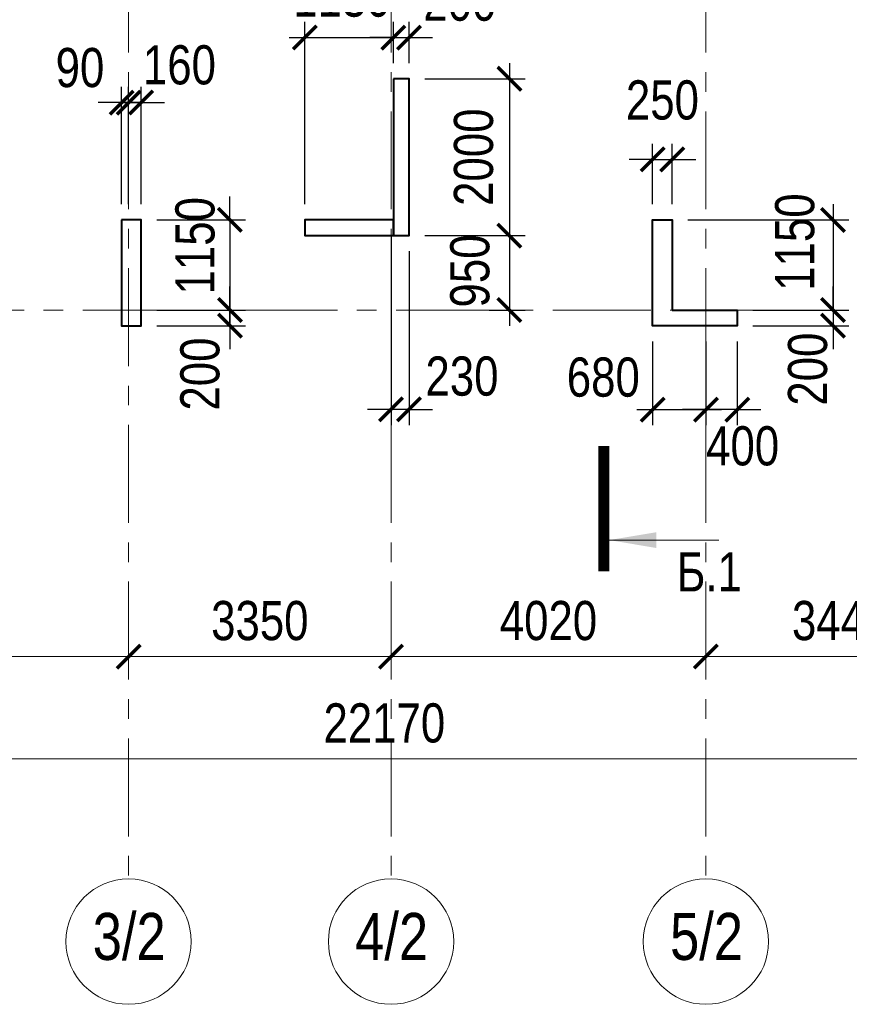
# Model space of a CAD drawing. Extents: x -8631841 to -8525813, y 4017860 to 4564755.
# Tile 78 of 112: x -8596223 to -8585631, y 4441984 to 4454546. Entities that reach past the tile are written whole.
import ezdxf
from ezdxf.enums import TextEntityAlignment as Align

# ---------------------------------------------------------------- set-up
doc = ezdxf.new("R2010")
doc.units = 0
doc.header["$LTSCALE"] = 1000
doc.header["$MEASUREMENT"] = 0
doc.linetypes.add('CENTER', pattern=[2, 1.25, -0.25, 0.25, -0.25])
for name, color, linetype, lineweight in [('СК-040-С(тены)', 12, 'Continuous', 40), ('СК-043-С-ПИЛОНЫ', 5, 'Continuous', 40), ('СК-100-О(си)', 7, 'CENTER', 15), ('СК-100-О(си)_имя', 7, 'CENTER', 15), ('СК-110-О-РАЗМЕРЫ', 7, 'Continuous', 15), ('СК-300-Р(азмеры)', 7, 'Continuous', 20), ('СК-343-Р-КОЛОННЫ', 7, 'Continuous', 13), ('СК-400-Т(екст)', 7, 'Continuous', 20), ('СК-500-С(ечения)', 5, 'Continuous', 40)]:
    doc.layers.add(name, color=color, linetype=linetype, lineweight=lineweight)
doc.styles.add('ARIAL_annotative', font='arial.ttf', dxfattribs={"width": 0.8, "height": 2.5})
doc.styles.add('RUSS', font='arial.ttf', dxfattribs={"width": 0.8})
doc.dimstyles.new('100-200', dxfattribs={"dimscale": 0, "dimtxt": 500, "dimasz": 300, "dimexe": 200, "dimexo": 200, "dimgap": 200, "dimtad": 1, "dimdec": 0, "dimzin": 0, "dimdsep": 46, "dimtxsty": 'RUSS', "dimblk": 'ARCHTICK', "dimcen": 0.096, "dimdle": 200, "dimclrd": 7, "dimclre": 7, "dimclrt": 256, "dimadec": 0, "dimazin": 0, "dimtfac": 1, "dimtdec": 0, "dimtmove": 2, "dimatfit": 3, "dimldrblk": 'OBLIQUE', "dimfxl": 1, "dimtolj": 1, "dimtzin": 0, "dimarcsym": 0})

# ---------------------------------------------------------------- blocks, each defined once
blk = doc.blocks.new('_ArchTick')
at = {"color": 0, "linetype": 'ByBlock', "const_width": 0.15}
blk.add_lwpolyline([(-0.5, -0.5), (0.5, 0.5)], dxfattribs=at)
blk = doc.blocks.new('*D136')
at = {"layer": 'Defpoints', "color": 0, "transparency": 16777216}
for p in [(-40280, -3370), (-36100, -3370), (-40280, -4421)]:
    blk.add_point(p, dxfattribs=at)
at = {"layer": 'СК-110-О-РАЗМЕРЫ', "color": 7, "lineweight": -2, "transparency": 16777216}
for p, q in [((-40280, -3570), (-40280, -4621)), ((-36100, -3570), (-36100, -4621)), ((-35900, -4421), (-40480, -4421))]:
    blk.add_line(p, q, dxfattribs=at)
at = {"layer": 'СК-110-О-РАЗМЕРЫ', "color": 7, "lineweight": -2, "transparency": 16777216, "xscale": 300, "yscale": 300, "zscale": 300, "rotation": 180}
blk.add_blockref('_ArchTick', (-40280, -4421), dxfattribs=at)
at = {"layer": 'СК-110-О-РАЗМЕРЫ', "color": 7, "lineweight": -2, "transparency": 16777216, "xscale": 300, "yscale": 300, "zscale": 300}
blk.add_blockref('_ArchTick', (-36100, -4421), dxfattribs=at)
at = {"layer": 'СК-110-О-РАЗМЕРЫ', "transparency": 16777216, "insert": (-38190, -3965), "char_height": 500, "attachment_point": 5, "style": 'RUSS'}
blk.add_mtext('\\A1;4180', dxfattribs=at)
blk = doc.blocks.new('_Oblique')
at = {"color": 0, "linetype": 'ByBlock', "lineweight": -2}
blk.add_line((-0.5, -0.5), (0.5, 0.5), dxfattribs=at)
blk = doc.blocks.new('*D137')
at = {"layer": 'Defpoints', "color": 0, "transparency": 16777216}
for p in [(-36100, -3370), (-32750, -3370), (-32750, -4421)]:
    blk.add_point(p, dxfattribs=at)
at = {"layer": 'СК-110-О-РАЗМЕРЫ', "color": 7, "lineweight": -2, "transparency": 16777216}
for p, q in [((-36100, -3570), (-36100, -4621)), ((-32750, -3570), (-32750, -4621)), ((-36300, -4421), (-32550, -4421))]:
    blk.add_line(p, q, dxfattribs=at)
at = {"layer": 'СК-110-О-РАЗМЕРЫ', "color": 7, "lineweight": -2, "transparency": 16777216, "xscale": 300, "yscale": 300, "zscale": 300, "rotation": 180}
blk.add_blockref('_ArchTick', (-36100, -4421), dxfattribs=at)
at = {"layer": 'СК-110-О-РАЗМЕРЫ', "color": 7, "lineweight": -2, "transparency": 16777216, "xscale": 300, "yscale": 300, "zscale": 300}
blk.add_blockref('_ArchTick', (-32750, -4421), dxfattribs=at)
at = {"layer": 'СК-110-О-РАЗМЕРЫ', "transparency": 16777216, "insert": (-34425, -3965), "char_height": 500, "attachment_point": 5, "style": 'RUSS'}
blk.add_mtext('\\A1;3350', dxfattribs=at)
blk = doc.blocks.new('*D138')
at = {"layer": 'Defpoints', "color": 0, "transparency": 16777216}
for p in [(-32750, -3370), (-28730, -3370), (-32750, -4421)]:
    blk.add_point(p, dxfattribs=at)
at = {"layer": 'СК-110-О-РАЗМЕРЫ', "color": 7, "lineweight": -2, "transparency": 16777216}
for p, q in [((-32750, -3570), (-32750, -4621)), ((-28730, -3570), (-28730, -4621)), ((-28530, -4421), (-32950, -4421))]:
    blk.add_line(p, q, dxfattribs=at)
at = {"layer": 'СК-110-О-РАЗМЕРЫ', "color": 7, "lineweight": -2, "transparency": 16777216, "xscale": 300, "yscale": 300, "zscale": 300, "rotation": 180}
blk.add_blockref('_ArchTick', (-32750, -4421), dxfattribs=at)
at = {"layer": 'СК-110-О-РАЗМЕРЫ', "color": 7, "lineweight": -2, "transparency": 16777216, "xscale": 300, "yscale": 300, "zscale": 300}
blk.add_blockref('_ArchTick', (-28730, -4421), dxfattribs=at)
at = {"layer": 'СК-110-О-РАЗМЕРЫ', "transparency": 16777216, "insert": (-30740, -3965), "char_height": 500, "attachment_point": 5, "style": 'RUSS'}
blk.add_mtext('\\A1;4020', dxfattribs=at)
blk = doc.blocks.new('*D139')
at = {"layer": 'Defpoints', "color": 0, "transparency": 16777216}
for p in [(-28730, -3370), (-25290, -3370), (-25290, -4421)]:
    blk.add_point(p, dxfattribs=at)
at = {"layer": 'СК-110-О-РАЗМЕРЫ', "color": 7, "lineweight": -2, "transparency": 16777216}
for p, q in [((-28730, -3570), (-28730, -4621)), ((-25290, -3570), (-25290, -4621)), ((-28930, -4421), (-25090, -4421))]:
    blk.add_line(p, q, dxfattribs=at)
at = {"layer": 'СК-110-О-РАЗМЕРЫ', "color": 7, "lineweight": -2, "transparency": 16777216, "xscale": 300, "yscale": 300, "zscale": 300, "rotation": 180}
blk.add_blockref('_ArchTick', (-28730, -4421), dxfattribs=at)
at = {"layer": 'СК-110-О-РАЗМЕРЫ', "color": 7, "lineweight": -2, "transparency": 16777216, "xscale": 300, "yscale": 300, "zscale": 300}
blk.add_blockref('_ArchTick', (-25290, -4421), dxfattribs=at)
at = {"layer": 'СК-110-О-РАЗМЕРЫ', "transparency": 16777216, "insert": (-27010, -3965), "char_height": 500, "attachment_point": 5, "style": 'RUSS'}
blk.add_mtext('\\A1;3440', dxfattribs=at)
blk = doc.blocks.new('*D151')
at = {"layer": 'Defpoints', "color": 0, "transparency": 16777216}
for p in [(-43920, -3521), (-21750, -3521), (-21750, -5726)]:
    blk.add_point(p, dxfattribs=at)
at = {"layer": 'СК-110-О-РАЗМЕРЫ', "color": 7, "lineweight": -2, "transparency": 16777216}
for p, q in [((-43920, -3721), (-43920, -5926)), ((-21750, -3721), (-21750, -5926)), ((-44120, -5726), (-21550, -5726))]:
    blk.add_line(p, q, dxfattribs=at)
at = {"layer": 'СК-110-О-РАЗМЕРЫ', "color": 7, "lineweight": -2, "transparency": 16777216, "xscale": 300, "yscale": 300, "zscale": 300, "rotation": 180}
blk.add_blockref('_ArchTick', (-43920, -5726), dxfattribs=at)
at = {"layer": 'СК-110-О-РАЗМЕРЫ', "color": 7, "lineweight": -2, "transparency": 16777216, "xscale": 300, "yscale": 300, "zscale": 300}
blk.add_blockref('_ArchTick', (-21750, -5726), dxfattribs=at)
at = {"layer": 'СК-110-О-РАЗМЕРЫ', "transparency": 16777216, "insert": (-32835, -5271), "char_height": 500, "attachment_point": 5, "style": 'RUSS'}
blk.add_mtext('\\A1;22170', dxfattribs=at)
blk = doc.blocks.new('*D315')
at = {"layer": 'Defpoints', "color": 0, "transparency": 16777216}
for p in [(-8587892, 4452764), (-8588142, 4451992), (-8587892, 4451992)]:
    blk.add_point(p, dxfattribs=at)
at = {"layer": 'СК-110-О-РАЗМЕРЫ', "color": 7, "lineweight": -2, "transparency": 16777216}
for p, q in [((-8588142, 4452192), (-8588142, 4452964)), ((-8587892, 4452192), (-8587892, 4452964)), ((-8588142, 4452764), (-8588442, 4452764)), ((-8588142, 4452764), (-8587892, 4452764)), ((-8587892, 4452764), (-8587592, 4452764))]:
    blk.add_line(p, q, dxfattribs=at)
at = {"layer": 'СК-110-О-РАЗМЕРЫ', "color": 7, "lineweight": -2, "transparency": 16777216, "xscale": 300, "yscale": 300, "zscale": 300}
blk.add_blockref('_ArchTick', (-8588142, 4452764), dxfattribs=at)
at = {"layer": 'СК-110-О-РАЗМЕРЫ', "color": 7, "lineweight": -2, "transparency": 16777216, "xscale": 300, "yscale": 300, "zscale": 300, "rotation": 180}
blk.add_blockref('_ArchTick', (-8587892, 4452764), dxfattribs=at)
at = {"layer": 'СК-110-О-РАЗМЕРЫ', "transparency": 16777216, "insert": (-8588017, 4453519), "char_height": 500, "attachment_point": 5, "style": 'RUSS'}
blk.add_mtext('\\A1;250', dxfattribs=at)
blk = doc.blocks.new('*D316')
at = {"layer": 'Defpoints', "color": 0, "transparency": 16777216}
for p in [(-8587062, 4450842), (-8587062, 4450642), (-8585839, 4450642)]:
    blk.add_point(p, dxfattribs=at)
at = {"layer": 'СК-110-О-РАЗМЕРЫ', "color": 7, "lineweight": -2, "transparency": 16777216}
for p, q in [((-8585839, 4450842), (-8585839, 4451142)), ((-8586862, 4450842), (-8585639, 4450842)), ((-8585839, 4450842), (-8585839, 4450642)), ((-8586862, 4450642), (-8585639, 4450642)), ((-8585839, 4450642), (-8585839, 4450342))]:
    blk.add_line(p, q, dxfattribs=at)
at = {"layer": 'СК-110-О-РАЗМЕРЫ', "color": 7, "lineweight": -2, "transparency": 16777216, "xscale": 300, "yscale": 300, "zscale": 300}
for p, rotation in [((-8585839, 4450842), 270), ((-8585839, 4450642), 90)]:
    blk.add_blockref('_ArchTick', p, dxfattribs=dict(at, rotation=rotation))
at = {"layer": 'СК-110-О-РАЗМЕРЫ', "transparency": 16777216, "insert": (-8586161, 4450088), "char_height": 500, "attachment_point": 5, "rotation": 90, "style": 'RUSS'}
blk.add_mtext('\\A1;200', dxfattribs=at)
blk = doc.blocks.new('*D281')
at = {"layer": 'Defpoints', "color": 0, "transparency": 16777216}
for p in [(-8594672, 4451992), (-8594672, 4450842), (-8593539, 4450842)]:
    blk.add_point(p, dxfattribs=at)
at = {"layer": 'СК-343-Р-КОЛОННЫ', "color": 7, "lineweight": -2, "transparency": 16777216}
for p, q in [((-8593539, 4451992), (-8593539, 4452292)), ((-8594472, 4451992), (-8593339, 4451992)), ((-8593539, 4451992), (-8593539, 4450842)), ((-8594472, 4450842), (-8593339, 4450842)), ((-8593539, 4450842), (-8593539, 4450542))]:
    blk.add_line(p, q, dxfattribs=at)
at = {"layer": 'СК-343-Р-КОЛОННЫ', "color": 7, "lineweight": -2, "transparency": 16777216, "xscale": 300, "yscale": 300, "zscale": 300}
for p, rotation in [((-8593539, 4451992), 270), ((-8593539, 4450842), 90)]:
    blk.add_blockref('_ArchTick', p, dxfattribs=dict(at, rotation=rotation))
at = {"layer": 'СК-343-Р-КОЛОННЫ', "transparency": 16777216, "insert": (-8593982, 4451662), "char_height": 500, "attachment_point": 5, "rotation": 90, "style": 'RUSS'}
blk.add_mtext('\\A1;1150', dxfattribs=at)
blk = doc.blocks.new('*D282')
at = {"layer": 'Defpoints', "color": 0, "transparency": 16777216}
for p in [(-8594672, 4450842), (-8593539, 4450842), (-8594672, 4450642)]:
    blk.add_point(p, dxfattribs=at)
at = {"layer": 'СК-343-Р-КОЛОННЫ', "color": 7, "lineweight": -2, "transparency": 16777216}
for p, q in [((-8593539, 4450842), (-8593539, 4451142)), ((-8594472, 4450842), (-8593339, 4450842)), ((-8593539, 4450642), (-8593539, 4450842)), ((-8594472, 4450642), (-8593339, 4450642)), ((-8593539, 4450642), (-8593539, 4450342))]:
    blk.add_line(p, q, dxfattribs=at)
at = {"layer": 'СК-343-Р-КОЛОННЫ', "color": 7, "lineweight": -2, "transparency": 16777216, "xscale": 300, "yscale": 300, "zscale": 300}
for p, rotation in [((-8593539, 4450842), 270), ((-8593539, 4450642), 90)]:
    blk.add_blockref('_ArchTick', p, dxfattribs=dict(at, rotation=rotation))
at = {"layer": 'СК-343-Р-КОЛОННЫ', "transparency": 16777216, "insert": (-8593919, 4450025), "char_height": 500, "attachment_point": 5, "rotation": 90, "style": 'RUSS'}
blk.add_mtext('\\A1;200', dxfattribs=at)
blk = doc.blocks.new('*D283')
at = {"layer": 'Defpoints', "color": 0, "transparency": 16777216}
for p in [(-8594832, 4453488), (-8594922, 4451992), (-8594832, 4451992)]:
    blk.add_point(p, dxfattribs=at)
at = {"layer": 'СК-343-Р-КОЛОННЫ', "color": 7, "lineweight": -2, "transparency": 16777216}
for p, q in [((-8594922, 4452192), (-8594922, 4453688)), ((-8594832, 4452192), (-8594832, 4453688)), ((-8594922, 4453488), (-8595222, 4453488)), ((-8594922, 4453488), (-8594832, 4453488)), ((-8594832, 4453488), (-8594532, 4453488))]:
    blk.add_line(p, q, dxfattribs=at)
at = {"layer": 'СК-343-Р-КОЛОННЫ', "color": 7, "lineweight": -2, "transparency": 16777216, "xscale": 300, "yscale": 300, "zscale": 300}
blk.add_blockref('_ArchTick', (-8594922, 4453488), dxfattribs=at)
at = {"layer": 'СК-343-Р-КОЛОННЫ', "color": 7, "lineweight": -2, "transparency": 16777216, "xscale": 300, "yscale": 300, "zscale": 300, "rotation": 180}
blk.add_blockref('_ArchTick', (-8594832, 4453488), dxfattribs=at)
at = {"layer": 'СК-343-Р-КОЛОННЫ', "transparency": 16777216, "insert": (-8595453, 4453932), "char_height": 500, "attachment_point": 5, "style": 'RUSS'}
blk.add_mtext('\\A1;90', dxfattribs=at)
blk = doc.blocks.new('*D284')
at = {"layer": 'Defpoints', "color": 0, "transparency": 16777216}
for p in [(-8594832, 4453488), (-8594832, 4451992), (-8594672, 4451992)]:
    blk.add_point(p, dxfattribs=at)
at = {"layer": 'СК-343-Р-КОЛОННЫ', "color": 7, "lineweight": -2, "transparency": 16777216}
for p, q in [((-8594832, 4452192), (-8594832, 4453688)), ((-8594672, 4452192), (-8594672, 4453688)), ((-8594832, 4453488), (-8595132, 4453488)), ((-8594672, 4453488), (-8594832, 4453488)), ((-8594672, 4453488), (-8594372, 4453488))]:
    blk.add_line(p, q, dxfattribs=at)
at = {"layer": 'СК-343-Р-КОЛОННЫ', "color": 7, "lineweight": -2, "transparency": 16777216, "xscale": 300, "yscale": 300, "zscale": 300}
blk.add_blockref('_ArchTick', (-8594832, 4453488), dxfattribs=at)
at = {"layer": 'СК-343-Р-КОЛОННЫ', "color": 7, "lineweight": -2, "transparency": 16777216, "xscale": 300, "yscale": 300, "zscale": 300, "rotation": 180}
blk.add_blockref('_ArchTick', (-8594672, 4453488), dxfattribs=at)
at = {"layer": 'СК-343-Р-КОЛОННЫ', "transparency": 16777216, "insert": (-8594183, 4453967), "char_height": 500, "attachment_point": 5, "style": 'RUSS'}
blk.add_mtext('\\A1;160', dxfattribs=at)
blk = doc.blocks.new('*D285')
at = {"layer": 'Defpoints', "color": 0, "transparency": 16777216}
for p in [(-8591252, 4453792), (-8591252, 4451792), (-8589971, 4451792)]:
    blk.add_point(p, dxfattribs=at)
at = {"layer": 'СК-343-Р-КОЛОННЫ', "color": 7, "lineweight": -2, "transparency": 16777216}
for p, q in [((-8589971, 4453992), (-8589971, 4451592)), ((-8591052, 4453792), (-8589771, 4453792)), ((-8591052, 4451792), (-8589771, 4451792))]:
    blk.add_line(p, q, dxfattribs=at)
at = {"layer": 'СК-343-Р-КОЛОННЫ', "color": 7, "lineweight": -2, "transparency": 16777216, "xscale": 300, "yscale": 300, "zscale": 300}
for p, rotation in [((-8589971, 4453792), 90), ((-8589971, 4451792), 270)]:
    blk.add_blockref('_ArchTick', p, dxfattribs=dict(at, rotation=rotation))
at = {"layer": 'СК-343-Р-КОЛОННЫ', "transparency": 16777216, "insert": (-8590426, 4452792), "char_height": 500, "attachment_point": 5, "rotation": 90, "style": 'RUSS'}
blk.add_mtext('\\A1;2000', dxfattribs=at)
blk = doc.blocks.new('*D233')
at = {"layer": 'Defpoints', "color": 0, "transparency": 16777216}
for p in [(-8591252, 4451792), (-8590427, 4450842), (-8589971, 4450842)]:
    blk.add_point(p, dxfattribs=at)
at = {"layer": 'СК-343-Р-КОЛОННЫ', "color": 7, "lineweight": -2, "transparency": 16777216}
for p, q in [((-8589971, 4451992), (-8589971, 4450642)), ((-8591052, 4451792), (-8589771, 4451792)), ((-8590227, 4450842), (-8589771, 4450842))]:
    blk.add_line(p, q, dxfattribs=at)
at = {"layer": 'СК-343-Р-КОЛОННЫ', "color": 7, "lineweight": -2, "transparency": 16777216, "xscale": 300, "yscale": 300, "zscale": 300}
for p, rotation in [((-8589971, 4451792), 90), ((-8589971, 4450842), 270)]:
    blk.add_blockref('_ArchTick', p, dxfattribs=dict(at, rotation=rotation))
at = {"layer": 'СК-343-Р-КОЛОННЫ', "transparency": 16777216, "insert": (-8590473, 4451340), "char_height": 500, "attachment_point": 5, "rotation": 90, "style": 'RUSS'}
blk.add_mtext('\\A1;950', dxfattribs=at)
blk = doc.blocks.new('*D234')
at = {"layer": 'Defpoints', "color": 0, "transparency": 16777216}
for p in [(-8591252, 4454318), (-8591452, 4453792), (-8591252, 4453792)]:
    blk.add_point(p, dxfattribs=at)
at = {"layer": 'СК-343-Р-КОЛОННЫ', "color": 7, "lineweight": -2, "transparency": 16777216}
for p, q in [((-8591452, 4453992), (-8591452, 4454518)), ((-8591252, 4453992), (-8591252, 4454518)), ((-8591452, 4454318), (-8591752, 4454318)), ((-8591452, 4454318), (-8591252, 4454318)), ((-8591252, 4454318), (-8590952, 4454318))]:
    blk.add_line(p, q, dxfattribs=at)
at = {"layer": 'СК-343-Р-КОЛОННЫ', "color": 7, "lineweight": -2, "transparency": 16777216, "xscale": 300, "yscale": 300, "zscale": 300}
blk.add_blockref('_ArchTick', (-8591452, 4454318), dxfattribs=at)
at = {"layer": 'СК-343-Р-КОЛОННЫ', "color": 7, "lineweight": -2, "transparency": 16777216, "xscale": 300, "yscale": 300, "zscale": 300, "rotation": 180}
blk.add_blockref('_ArchTick', (-8591252, 4454318), dxfattribs=at)
at = {"layer": 'СК-343-Р-КОЛОННЫ', "transparency": 16777216, "insert": (-8590603, 4454779), "char_height": 500, "attachment_point": 5, "style": 'RUSS'}
blk.add_mtext('\\A1;200', dxfattribs=at)
blk = doc.blocks.new('*D238')
at = {"layer": 'Defpoints', "color": 0, "transparency": 16777216}
for p in [(-8588142, 4450642), (-8587462, 4450642), (-8587462, 4449571)]:
    blk.add_point(p, dxfattribs=at)
at = {"layer": 'СК-343-Р-КОЛОННЫ', "color": 7, "lineweight": -2, "transparency": 16777216}
for p, q in [((-8588142, 4450442), (-8588142, 4449371)), ((-8587462, 4450442), (-8587462, 4449371)), ((-8588342, 4449571), (-8587262, 4449571))]:
    blk.add_line(p, q, dxfattribs=at)
at = {"layer": 'СК-343-Р-КОЛОННЫ', "color": 7, "lineweight": -2, "transparency": 16777216, "xscale": 300, "yscale": 300, "zscale": 300, "rotation": 180}
blk.add_blockref('_ArchTick', (-8588142, 4449571), dxfattribs=at)
at = {"layer": 'СК-343-Р-КОЛОННЫ', "color": 7, "lineweight": -2, "transparency": 16777216, "xscale": 300, "yscale": 300, "zscale": 300}
blk.add_blockref('_ArchTick', (-8587462, 4449571), dxfattribs=at)
at = {"layer": 'СК-343-Р-КОЛОННЫ', "transparency": 16777216, "insert": (-8588772, 4449983), "char_height": 500, "attachment_point": 5, "style": 'RUSS'}
blk.add_mtext('\\A1;680', dxfattribs=at)
blk = doc.blocks.new('*D239')
at = {"layer": 'Defpoints', "color": 0, "transparency": 16777216}
for p in [(-8587462, 4450642), (-8587062, 4450642), (-8587462, 4449571)]:
    blk.add_point(p, dxfattribs=at)
at = {"layer": 'СК-343-Р-КОЛОННЫ', "color": 7, "lineweight": -2, "transparency": 16777216}
for p, q in [((-8587462, 4450442), (-8587462, 4449371)), ((-8587062, 4450442), (-8587062, 4449371)), ((-8587462, 4449571), (-8587762, 4449571)), ((-8587062, 4449571), (-8587462, 4449571)), ((-8587062, 4449571), (-8586762, 4449571))]:
    blk.add_line(p, q, dxfattribs=at)
at = {"layer": 'СК-343-Р-КОЛОННЫ', "color": 7, "lineweight": -2, "transparency": 16777216, "xscale": 300, "yscale": 300, "zscale": 300}
blk.add_blockref('_ArchTick', (-8587462, 4449571), dxfattribs=at)
at = {"layer": 'СК-343-Р-КОЛОННЫ', "color": 7, "lineweight": -2, "transparency": 16777216, "xscale": 300, "yscale": 300, "zscale": 300, "rotation": 180}
blk.add_blockref('_ArchTick', (-8587062, 4449571), dxfattribs=at)
at = {"layer": 'СК-343-Р-КОЛОННЫ', "transparency": 16777216, "insert": (-8586993, 4449106), "char_height": 500, "attachment_point": 5, "style": 'RUSS'}
blk.add_mtext('\\A1;400', dxfattribs=at)
blk = doc.blocks.new('*D259')
at = {"layer": 'Defpoints', "color": 0, "transparency": 16777216}
for p in [(-8591452, 4454318), (-8591452, 4453792), (-8592582, 4451992)]:
    blk.add_point(p, dxfattribs=at)
at = {"layer": 'СК-343-Р-КОЛОННЫ', "color": 7, "lineweight": -2, "transparency": 16777216}
for p, q in [((-8592582, 4452192), (-8592582, 4454518)), ((-8591452, 4453992), (-8591452, 4454518)), ((-8592782, 4454318), (-8591252, 4454318))]:
    blk.add_line(p, q, dxfattribs=at)
at = {"layer": 'СК-343-Р-КОЛОННЫ', "color": 7, "lineweight": -2, "transparency": 16777216, "xscale": 300, "yscale": 300, "zscale": 300, "rotation": 180}
blk.add_blockref('_ArchTick', (-8592582, 4454318), dxfattribs=at)
at = {"layer": 'СК-343-Р-КОЛОННЫ', "color": 7, "lineweight": -2, "transparency": 16777216, "xscale": 300, "yscale": 300, "zscale": 300}
blk.add_blockref('_ArchTick', (-8591452, 4454318), dxfattribs=at)
at = {"layer": 'СК-343-Р-КОЛОННЫ', "transparency": 16777216, "insert": (-8592109, 4454831), "char_height": 500, "attachment_point": 5, "style": 'RUSS'}
blk.add_mtext('\\A1;1130', dxfattribs=at)
blk = doc.blocks.new('*D260')
at = {"layer": 'Defpoints', "color": 0, "transparency": 16777216}
for p in [(-8591482, 4451992), (-8591252, 4451792), (-8591482, 4449574)]:
    blk.add_point(p, dxfattribs=at)
at = {"layer": 'СК-343-Р-КОЛОННЫ', "color": 7, "lineweight": -2, "transparency": 16777216}
for p, q in [((-8591482, 4451792), (-8591482, 4449374)), ((-8591252, 4451592), (-8591252, 4449374)), ((-8591482, 4449574), (-8591782, 4449574)), ((-8591252, 4449574), (-8591482, 4449574)), ((-8591252, 4449574), (-8590952, 4449574))]:
    blk.add_line(p, q, dxfattribs=at)
at = {"layer": 'СК-343-Р-КОЛОННЫ', "color": 7, "lineweight": -2, "transparency": 16777216, "xscale": 300, "yscale": 300, "zscale": 300}
blk.add_blockref('_ArchTick', (-8591482, 4449574), dxfattribs=at)
at = {"layer": 'СК-343-Р-КОЛОННЫ', "color": 7, "lineweight": -2, "transparency": 16777216, "xscale": 300, "yscale": 300, "zscale": 300, "rotation": 180}
blk.add_blockref('_ArchTick', (-8591252, 4449574), dxfattribs=at)
at = {"layer": 'СК-343-Р-КОЛОННЫ', "transparency": 16777216, "insert": (-8590576, 4449996), "char_height": 500, "attachment_point": 5, "style": 'RUSS'}
blk.add_mtext('\\A1;230', dxfattribs=at)
blk = doc.blocks.new('*D261')
at = {"layer": 'Defpoints', "color": 0, "transparency": 16777216}
for p in [(-8587892, 4451992), (-8587062, 4450842), (-8585839, 4450842)]:
    blk.add_point(p, dxfattribs=at)
at = {"layer": 'СК-343-Р-КОЛОННЫ', "color": 7, "lineweight": -2, "transparency": 16777216}
for p, q in [((-8585839, 4452192), (-8585839, 4450642)), ((-8587692, 4451992), (-8585639, 4451992)), ((-8586862, 4450842), (-8585639, 4450842))]:
    blk.add_line(p, q, dxfattribs=at)
at = {"layer": 'СК-343-Р-КОЛОННЫ', "color": 7, "lineweight": -2, "transparency": 16777216, "xscale": 300, "yscale": 300, "zscale": 300}
for p, rotation in [((-8585839, 4451992), 90), ((-8585839, 4450842), 270)]:
    blk.add_blockref('_ArchTick', p, dxfattribs=dict(at, rotation=rotation))
at = {"layer": 'СК-343-Р-КОЛОННЫ', "transparency": 16777216, "insert": (-8586325, 4451709), "char_height": 500, "attachment_point": 5, "rotation": 90, "style": 'RUSS'}
blk.add_mtext('\\A1;1150', dxfattribs=at)
blk = doc.blocks.new('8-11')
at = {"layer": 'СК-040-С(тены)'}
for points in [[(11200, 1150), (10070, 1150), (10070, 950), (11200, 950), (11200, 1150)], [(14760, 0), (15590, 0), (15590, -200), (14510, -200), (14510, 1150), (14760, 1150), (14760, 0)]]:
    blk.add_lwpolyline(points, dxfattribs=at)
at = {"layer": 'СК-043-С-ПИЛОНЫ'}
blk.add_lwpolyline([(11200, 2950), (11200, 950), (11400, 950), (11400, 2950)], close=True, dxfattribs=at)
blk.add_lwpolyline([(7730, 1150), (7730, -200), (7980, -200), (7980, 1150), (7730, 1150)], dxfattribs=at)
blk = doc.blocks.new('Сечение')
at = {"layer": 'СК-500-С(ечения)', "linetype": 'Continuous', "lineweight": 15, "ltscale": 100}
blk.add_line((-200, -35), (-200, -735), dxfattribs=at)
at = {"layer": 'СК-500-С(ечения)', "linetype": 'Continuous', "ltscale": 100, "const_width": 70}
blk.add_lwpolyline([(-400, 0), (400, 0)], dxfattribs=at)
at = {"layer": 'СК-500-С(ечения)', "linetype": 'Continuous', "ltscale": 100}
blk.add_solid([(-200, -35), (-250.3, -335.5), (-149.7, -335.5)], dxfattribs=at)
blk = doc.blocks.new('*U1228')
at = {"layer": 'СК-400-Т(екст)', "ltscale": 100, "xscale": -0.01, "yscale": 0.01, "zscale": 0.01, "rotation": 89.99999999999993}
blk.add_blockref('Сечение', (0, -4), dxfattribs=at)
at = {"layer": 'СК-500-С(ечения)', "color": 0, "ltscale": 100, "style": 'ARIAL_annotative', "width": 0.8}
blk.add_attdef('НОМЕР_СЕЧЕНИЯ_1_1(НОМЕР_ЛИСТА)', text='', height=2.5, rotation=180, dxfattribs=at).set_placement((6.74, -1.226), align=Align.RIGHT)
blk.add_attdef('НОМЕР_СЕЧЕНИЯ_2_1(НОМЕР_ЛИСТА)', text='', height=2.5, rotation=180, dxfattribs=at).set_placement((6.74, -115.561), align=Align.BOTTOM_LEFT)
blk = doc.blocks.new('оси')
at = {"layer": 'СК-100-О(си)'}
for p, q in [((-36100.2, 18534.9), (-36100.2, -7257.5)), ((-32750.1, 18534.9), (-32750.1, -7257.5)), ((-28729.8, 18534.9), (-28729.8, -7257.5)), ((-46685.3, 0), (6554.2, 0))]:
    blk.add_line(p, q, dxfattribs=at)
at = {"layer": 'СК-100-О(си)', "linetype": 'Continuous'}
for centre in [(-36100.2, -8057.5), (-32750.1, -8057.5), (-28729.8, -8057.5)]:
    blk.add_circle(centre, 800, dxfattribs=at)
at = {"layer": 'СК-100-О(си)_имя', "style": 'RUSS', "width": 0.8}
for s, p in [('3/2', (-36092.4, -7991.8)), ('4/2', (-32742.3, -7991.8)), ('5/2', (-28722, -7991.8))]:
    blk.add_text(s, height=600, dxfattribs=at).set_placement(p, align=Align.MIDDLE_CENTER)
at = {"layer": 'СК-110-О-РАЗМЕРЫ'}
for base, p1, p2, picture, middle in [((-40280.2, -4420.6), (-36100.2, -3369.7), (-40280.2, -3369.7), '*D136', (-38190.2, -3965.3)), ((-32750.1, -4420.6), (-28729.8, -3369.7), (-32750.1, -3369.7), '*D138', (-30740, -3965.3))]:
    dim = blk.add_linear_dim(base=base, p1=p1, p2=p2, angle=180, dimstyle='100-200', override={"dimscale": 1}, dxfattribs=at)
    dim.commit()
    dim.dimension.update_dxf_attribs({"geometry": picture, "text_midpoint": middle})
for base, p1, p2, picture, middle in [((-32750.1, -4420.6), (-36100.2, -3369.7), (-32750.1, -3369.7), '*D137', (-34425.2, -3965.1)), ((-25290.2, -4420.6), (-28729.8, -3369.7), (-25290.2, -3369.7), '*D139', (-27010, -3965.1)), ((-21750, -5726.1), (-43920.2, -3520.6), (-21750, -3520.6), '*D151', (-32835.1, -5270.8))]:
    dim = blk.add_linear_dim(base=base, p1=p1, p2=p2, dimstyle='100-200', override={"dimscale": 1}, dxfattribs=at)
    dim.commit()
    dim.dimension.update_dxf_attribs({"geometry": picture, "text_midpoint": middle})
blk = doc.blocks.new('A$C858fb3ef')
at = {"layer": 'СК-300-Р(азмеры)'}
blk.add_blockref('оси', (0, 0), dxfattribs=at)
blk = doc.blocks.new('A$C573b34c5')
blk.add_blockref('A$C858fb3ef', (0, 0))

msp = doc.modelspace()

# ---------------------------------------------------------------- block references
at = {"layer": 'СК-043-С-ПИЛОНЫ'}
msp.add_blockref('8-11', (-8602652.1, 4450841.8), dxfattribs=at)
at = {"layer": 'СК-300-Р(азмеры)'}
msp.add_blockref('A$C573b34c5', (-8558731.8, 4450841.8), dxfattribs=at)
at = {"layer": 'СК-500-С(ечения)'}
ref = msp.add_blockref('*U1228', (-8588766.1, 4447506.7), dxfattribs=dict(at, xscale=-200, yscale=200, zscale=200, rotation=180))
ref.add_attrib('НОМЕР_СЕЧЕНИЯ_1_1(НОМЕР_ЛИСТА)', 'Б.1', dxfattribs={"color": 1, "ltscale": 100, "height": 500, "style": 'ARIAL_annotative', "width": 0.8}).set_placement((-8587418.2, 4447752), align=Align.TOP_CENTER)

# ---------------------------------------------------------------- dimensions: what is measured, and where the dimension line sits
at = {"layer": 'СК-110-О-РАЗМЕРЫ'}
dim = msp.add_linear_dim(base=(-8587892, 4452763.6), p1=(-8588142, 4451991.9), p2=(-8587892, 4451991.9), dimstyle='100-200', override={"dimscale": 1}, dxfattribs=at)
dim.commit()
dim.dimension.update_dxf_attribs({"geometry": '*D315', "text_midpoint": (-8588017, 4453518.8)})
dim = msp.add_linear_dim(base=(-8585839.3, 4450642), p1=(-8587062, 4450842), p2=(-8587062, 4450642), angle=90, dimstyle='100-200', override={"dimscale": 1}, dxfattribs=at)
dim.commit()
dim.dimension.update_dxf_attribs({"geometry": '*D316', "text_midpoint": (-8586160.6, 4450088.4), "dimtype": 160})
at = {"layer": 'СК-343-Р-КОЛОННЫ'}
for base, p1, p2, picture, middle in [((-8591452.1, 4454317.7), (-8592582.1, 4451991.8), (-8591452.1, 4453791.9), '*D259', (-8592108.7, 4454831.4)), ((-8591252.1, 4454317.7), (-8591452.1, 4453791.9), (-8591252.1, 4453791.9), '*D234', (-8590603.1, 4454778.8)), ((-8594832.1, 4453488.4), (-8594922.2, 4451992), (-8594832.1, 4451991.9), '*D283', (-8595453.3, 4453931.6)), ((-8594832.1, 4453488.4), (-8594672.2, 4451992), (-8594832.1, 4451991.9), '*D284', (-8594183.4, 4453966.6)), ((-8591482, 4449573.8), (-8591252.1, 4451791.9), (-8591482, 4451991.9), '*D260', (-8590576.4, 4449995.7)), ((-8587461.7, 4449571.5), (-8588142, 4450642), (-8587461.7, 4450642), '*D238', (-8588772.3, 4449983.2)), ((-8587461.7, 4449571.5), (-8587062, 4450642), (-8587461.7, 4450642), '*D239', (-8586992.7, 4449106))]:
    dim = msp.add_linear_dim(base=base, p1=p1, p2=p2, dimstyle='100-200', override={"dimscale": 1}, dxfattribs=at)
    dim.commit()
    dim.dimension.update_dxf_attribs({"geometry": picture, "text_midpoint": middle, "dimtype": 160})
dim = msp.add_linear_dim(base=(-8589970.8, 4451791.9), p1=(-8591252.1, 4453791.9), p2=(-8591252.1, 4451791.9), angle=90, dimstyle='100-200', override={"dimscale": 1}, dxfattribs=at)
dim.commit()
dim.dimension.update_dxf_attribs({"geometry": '*D285', "text_midpoint": (-8590426.1, 4452791.9)})
for base, p1, p2, picture, middle in [((-8585839.3, 4450842), (-8587892, 4451991.9), (-8587062, 4450842), '*D261', (-8586325.5, 4451708.8)), ((-8593539.4, 4450841.8), (-8594672.2, 4451992), (-8594672.2, 4450841.8), '*D281', (-8593982, 4451662.2)), ((-8589971.2, 4450841.8), (-8591252.1, 4451791.9), (-8590426.7, 4450841.8), '*D233', (-8590473.5, 4451340.5)), ((-8593539.4, 4450841.8), (-8594672.2, 4450642), (-8594672.2, 4450841.8), '*D282', (-8593918.8, 4450025.1))]:
    dim = msp.add_linear_dim(base=base, p1=p1, p2=p2, angle=90, dimstyle='100-200', override={"dimscale": 1}, dxfattribs=at)
    dim.commit()
    dim.dimension.update_dxf_attribs({"geometry": picture, "text_midpoint": middle, "dimtype": 160})

doc.saveas('drawing.dxf')
